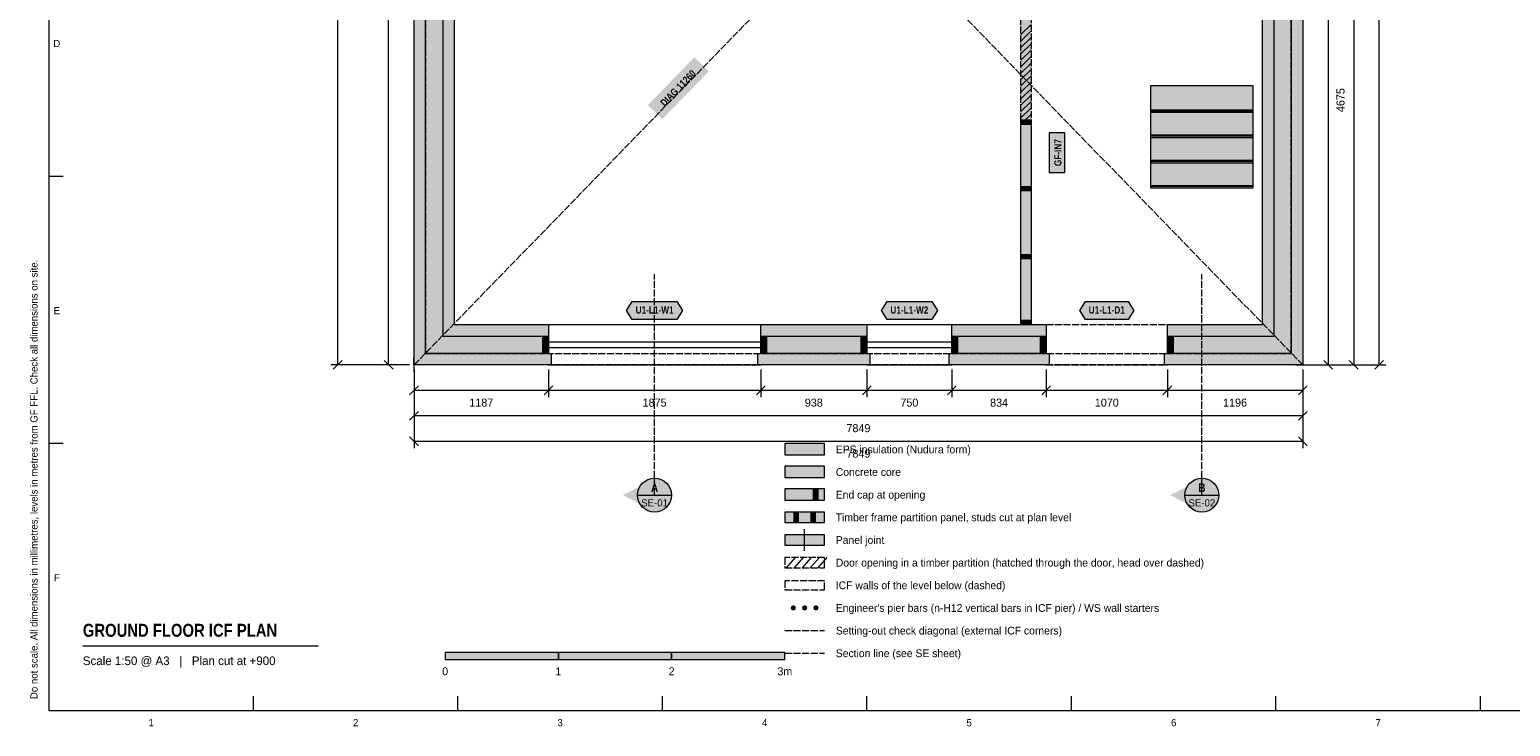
# Model space of a CAD drawing. Header units: millimetres. Extents: x 17 to 413, y 4 to 292.
# Tile 1 of 4: x 17 to 278, y 4 to 127. Entities that reach past the tile are written whole.
import ezdxf
from ezdxf.enums import TextEntityAlignment as Align

# ---------------------------------------------------------------- set-up
doc = ezdxf.new("R2010")
doc.units = ezdxf.units.MM
doc.linetypes.add('DASHED', pattern=[1.524, 1.27, -0.254])
for name, color, linetype in [('FILL-C_9E1A1A', 7, 'Continuous'), ('FILL-C_B2B2B5', 7, 'Continuous'), ('FILL-EPS', 7, 'Continuous'), ('FILL-INK', 7, 'Continuous'), ('FILL-RED', 7, 'Continuous'), ('FILL-TEAL_DK', 7, 'Continuous'), ('FILL-TIMBER', 7, 'Continuous'), ('FILL-WHITE', 7, 'Continuous'), ('LINE-C_85297A', 7, 'Continuous'), ('LINE-C_85297A-DASH', 7, 'DASHED'), ('LINE-INK', 7, 'Continuous'), ('LINE-INK-DASH', 7, 'DASHED'), ('LINE-RED', 7, 'Continuous'), ('LINE-RED-DASH', 7, 'DASHED'), ('LINE-STEEL_GREY', 7, 'Continuous'), ('LINE-STEEL_GREY-DASH', 7, 'DASHED'), ('LINE-TEAL_DK', 7, 'Continuous'), ('LINE-TIMBER_DK', 7, 'Continuous'), ('TEXT-C_85297A', 7, 'Continuous'), ('TEXT-INK', 7, 'Continuous'), ('TEXT-RED', 7, 'Continuous'), ('TEXT-STEEL_GREY', 7, 'Continuous'), ('TEXT-TEAL_DK', 7, 'Continuous')]:
    doc.layers.add(name, color=color, linetype=linetype)
doc.styles.add('OpenSansCondensed-Bold', font='OpenSansCondensed-Bold.ttf')

msp = doc.modelspace()

# ---------------------------------------------------------------- hatches: boundary and pattern name
at = {"layer": 'FILL-C_9E1A1A', "true_color": 0x9e1a1a}
h = msp.add_hatch(color=24, dxfattribs=at)
h.dxf.hatch_style = 1
h.paths.add_polyline_path([(151.95, 25.1), (151.93, 25.22), (151.89, 25.32), (151.82, 25.42), (151.72, 25.49), (151.62, 25.53), (151.5, 25.55), (151.38, 25.53), (151.28, 25.49), (151.18, 25.42), (151.11, 25.32), (151.07, 25.22), (151.05, 25.1), (151.07, 24.98), (151.11, 24.88), (151.18, 24.78), (151.28, 24.71), (151.38, 24.67), (151.5, 24.65), (151.62, 24.67), (151.72, 24.71), (151.82, 24.78), (151.89, 24.88), (151.93, 24.98)])
h = msp.add_hatch(color=24, dxfattribs=at)
h.dxf.hatch_style = 1
h.paths.add_polyline_path([(153.95, 25.1), (153.93, 25.22), (153.89, 25.32), (153.82, 25.42), (153.72, 25.49), (153.62, 25.53), (153.5, 25.55), (153.38, 25.53), (153.28, 25.49), (153.18, 25.42), (153.11, 25.32), (153.07, 25.22), (153.05, 25.1), (153.07, 24.98), (153.11, 24.88), (153.18, 24.78), (153.28, 24.71), (153.38, 24.67), (153.5, 24.65), (153.62, 24.67), (153.72, 24.71), (153.82, 24.78), (153.89, 24.88), (153.93, 24.98)])
h = msp.add_hatch(color=24, dxfattribs=at)
h.dxf.hatch_style = 1
h.paths.add_polyline_path([(155.95, 25.1), (155.93, 25.22), (155.89, 25.32), (155.82, 25.42), (155.72, 25.49), (155.62, 25.53), (155.5, 25.55), (155.38, 25.53), (155.28, 25.49), (155.18, 25.42), (155.11, 25.32), (155.07, 25.22), (155.05, 25.1), (155.07, 24.98), (155.11, 24.88), (155.18, 24.78), (155.28, 24.71), (155.38, 24.67), (155.5, 24.65), (155.62, 24.67), (155.72, 24.71), (155.82, 24.78), (155.89, 24.88), (155.93, 24.98)])
at = {"layer": 'FILL-C_B2B2B5', "true_color": 0xb2b2b5}
h = msp.add_hatch(color=253, dxfattribs=at)
h.dxf.hatch_style = 1
h.paths.add_polyline_path([(173.66, 224.41), (89.59, 224.41), (89.59, 73.09), (108.25, 73.09), (108.25, 70.04), (86.54, 70.04), (86.54, 227.46), (173.66, 227.46)])
h = msp.add_hatch(color=253, dxfattribs=at)
h.dxf.hatch_style = 1
h.paths.add_polyline_path([(195.07, 227.46), (239.46, 227.46), (239.46, 70.04), (217.58, 70.04), (217.58, 73.09), (236.41, 73.09), (236.41, 224.41), (195.07, 224.41)])
h = msp.add_hatch(color=253, dxfattribs=at)
h.dxf.hatch_style = 1
h.paths.add_polyline_path([(145.76, 73.09), (164.5, 73.09), (164.5, 70.04), (145.76, 70.04)])
h = msp.add_hatch(color=253, dxfattribs=at)
h.dxf.hatch_style = 1
h.paths.add_polyline_path([(196.17, 70.04), (179.51, 70.04), (179.51, 73.09), (196.17, 73.09)])
h = msp.add_hatch(color=253, dxfattribs=at)
h.dxf.hatch_style = 1
h.paths.add_polyline_path([(150, 48.1), (157, 48.1), (157, 50.1), (150, 50.1)])
at = {"layer": 'FILL-EPS', "true_color": 0xccffff}
h = msp.add_hatch(color=7, dxfattribs=at)
h.dxf.hatch_style = 1
h.paths.add_polyline_path([(84.51, 229.49), (174.16, 229.49), (174.16, 227.48), (173.66, 227.48), (173.66, 227.46), (86.54, 227.46), (86.54, 70.04), (108.25, 70.04), (108.25, 70.02), (108.75, 70.02), (108.75, 68.01), (84.51, 68.01)])
h = msp.add_hatch(color=7, dxfattribs=at)
h.dxf.hatch_style = 1
h.paths.add_polyline_path([(195.07, 227.48), (194.57, 227.48), (194.57, 229.49), (241.49, 229.49), (241.49, 68.01), (217.08, 68.01), (217.08, 70.02), (217.58, 70.02), (217.58, 70.04), (239.46, 70.04), (239.46, 227.46), (195.07, 227.46)])
h = msp.add_hatch(color=7, dxfattribs=at)
h.dxf.hatch_style = 1
h.paths.add_polyline_path([(173.66, 222.38), (91.62, 222.38), (91.62, 75.12), (108.25, 75.12), (108.25, 73.09), (89.59, 73.09), (89.59, 224.41), (173.66, 224.41)])
h = msp.add_hatch(color=7, dxfattribs=at)
h.dxf.hatch_style = 1
h.paths.add_polyline_path([(234.38, 222.38), (195.07, 222.38), (195.07, 224.41), (236.41, 224.41), (236.41, 73.09), (217.58, 73.09), (217.58, 75.12), (234.38, 75.12)])
h = msp.add_hatch(color=7, dxfattribs=at)
h.dxf.hatch_style = 1
h.paths.add_polyline_path([(145.76, 75.12), (164.5, 75.12), (164.5, 73.09), (145.76, 73.09)])
h = msp.add_hatch(color=7, dxfattribs=at)
h.dxf.hatch_style = 1
h.paths.add_polyline_path([(196.17, 73.09), (179.51, 73.09), (179.51, 75.12), (196.17, 75.12)])
h = msp.add_hatch(color=7, dxfattribs=at)
h.dxf.hatch_style = 1
h.paths.add_polyline_path([(165, 70.02), (165, 68.01), (145.26, 68.01), (145.26, 70.02), (145.76, 70.02), (145.76, 70.04), (164.5, 70.04), (164.5, 70.02)])
h = msp.add_hatch(color=7, dxfattribs=at)
h.dxf.hatch_style = 1
h.paths.add_polyline_path([(196.17, 70.02), (196.67, 70.02), (196.67, 68.01), (179.01, 68.01), (179.01, 70.02), (179.51, 70.02), (179.51, 70.04), (196.17, 70.04)])
h = msp.add_hatch(color=7, dxfattribs=at)
h.dxf.hatch_style = 1
h.paths.add_polyline_path([(150, 52.1), (157, 52.1), (157, 54.1), (150, 54.1)])
h = msp.add_hatch(color=7, dxfattribs=at)
h.dxf.hatch_style = 1
h.paths.add_polyline_path([(150, 44.1), (157, 44.1), (157, 46.1), (150, 46.1)])
at = {"layer": 'FILL-INK', "true_color": 0x14141a}
h = msp.add_hatch(color=250, dxfattribs=at)
h.dxf.hatch_style = 1
h.paths.add_polyline_path([(90, 16), (110, 16), (110, 17.2), (90, 17.2)])
h = msp.add_hatch(color=250, dxfattribs=at)
h.dxf.hatch_style = 1
h.paths.add_polyline_path([(130, 16), (150, 16), (150, 17.2), (130, 17.2)])
at = {"layer": 'FILL-RED', "true_color": 0xb81a1f}
h = msp.add_hatch(color=242, dxfattribs=at)
h.dxf.hatch_style = 1
h.paths.add_polyline_path([(121.39, 45.01), (126.99, 42.16), (126.99, 47.86)])
h = msp.add_hatch(color=242, dxfattribs=at)
h.dxf.hatch_style = 1
h.paths.add_polyline_path([(218.07, 45.01), (223.67, 42.16), (223.67, 47.86)])
at = {"layer": 'FILL-TEAL_DK', "true_color": 0x006b5c}
h = msp.add_hatch(color=126, dxfattribs=at)
h.dxf.hatch_style = 1
h.paths.add_polyline_path([(107.25, 70.05), (107.25, 73.09), (108.25, 73.09), (108.25, 70.05), (107.25, 70.05)])
h = msp.add_hatch(color=126, dxfattribs=at)
h.dxf.hatch_style = 1
h.paths.add_polyline_path([(145.75, 73.09), (146.75, 73.09), (146.75, 70.05), (145.75, 70.05)])
h = msp.add_hatch(color=126, dxfattribs=at)
h.dxf.hatch_style = 1
h.paths.add_polyline_path([(163.5, 73.09), (164.5, 73.09), (164.5, 70.05), (163.5, 70.05)])
h = msp.add_hatch(color=126, dxfattribs=at)
h.dxf.hatch_style = 1
h.paths.add_polyline_path([(179.5, 73.09), (180.5, 73.09), (180.5, 70.05), (179.5, 70.05)])
h = msp.add_hatch(color=126, dxfattribs=at)
h.dxf.hatch_style = 1
h.paths.add_polyline_path([(195.17, 73.09), (196.17, 73.09), (196.17, 70.05), (195.17, 70.05)])
h = msp.add_hatch(color=126, dxfattribs=at)
h.dxf.hatch_style = 1
h.paths.add_polyline_path([(217.57, 73.09), (218.57, 73.09), (218.57, 70.05), (217.57, 70.05)])
h = msp.add_hatch(color=126, dxfattribs=at)
h.dxf.hatch_style = 1
h.paths.add_polyline_path([(155, 44.1), (155.9, 44.1), (155.9, 46.1), (155, 46.1)])
at = {"layer": 'FILL-TIMBER', "true_color": 0xeddbb8}
h = msp.add_hatch(color=254, dxfattribs=at)
h.dxf.hatch_style = 1
h.paths.add_polyline_path([(193.49, 111.24), (193.49, 110.78), (193.49, 110.48), (192.79, 110.48), (191.71, 110.48), (191.71, 110.94), (191.71, 111.24), (192.41, 111.24)])
h = msp.add_hatch(color=254, dxfattribs=at)
h.dxf.hatch_style = 1
h.paths.add_polyline_path([(193.49, 99.5), (193.49, 99.04), (193.49, 98.74), (192.79, 98.74), (191.71, 98.74), (191.71, 99.21), (191.71, 99.5), (192.41, 99.5)])
h = msp.add_hatch(color=254, dxfattribs=at)
h.dxf.hatch_style = 1
h.paths.add_polyline_path([(193.49, 87.5), (193.49, 87.04), (193.49, 86.74), (192.79, 86.74), (191.71, 86.74), (191.71, 87.21), (191.71, 87.5), (192.41, 87.5)])
h = msp.add_hatch(color=254, dxfattribs=at)
h.dxf.hatch_style = 1
h.paths.add_polyline_path([(193.49, 75.89), (193.49, 75.43), (193.49, 75.13), (192.79, 75.13), (191.71, 75.13), (191.71, 75.59), (191.71, 75.89), (192.41, 75.89)])
h = msp.add_hatch(color=254, dxfattribs=at)
h.dxf.hatch_style = 1
h.paths.add_polyline_path([(151.6, 40.2), (152.4, 40.2), (152.4, 42), (151.6, 42)])
h = msp.add_hatch(color=254, dxfattribs=at)
h.dxf.hatch_style = 1
h.paths.add_polyline_path([(154.6, 40.2), (155.4, 40.2), (155.4, 42), (154.6, 42)])
at = {"layer": 'FILL-WHITE', "true_color": 0xffffff}
h = msp.add_hatch(color=7, dxfattribs=at)
h.dxf.hatch_style = 1
h.paths.add_polyline_path([(191.71, 111.24), (191.71, 129.6), (193.49, 129.6), (193.49, 111.24)])
h = msp.add_hatch(color=7, dxfattribs=at)
h.dxf.hatch_style = 1
h.paths.add_polyline_path([(128.35, 111.39), (136.58, 119.85), (134.02, 122.33), (125.8, 113.87)])
h = msp.add_hatch(color=7, dxfattribs=at)
h.dxf.hatch_style = 1
h.paths.add_polyline_path([(214.63, 117.35), (232.69, 117.35), (232.69, 112.57), (214.63, 112.57)])
h = msp.add_hatch(color=7, dxfattribs=at)
h.dxf.hatch_style = 1
h.paths.add_polyline_path([(214.63, 113.07), (232.69, 113.07), (232.69, 112.89), (214.63, 112.89)])
h = msp.add_hatch(color=7, dxfattribs=at)
h.dxf.hatch_style = 1
h.paths.add_polyline_path([(214.63, 112.89), (232.69, 112.89), (232.69, 108.11), (214.63, 108.11)])
at = {"layer": 'FILL-WHITE', "true_color": 0xfaf5e8}
h = msp.add_hatch(color=7, dxfattribs=at)
h.dxf.hatch_style = 1
h.paths.add_polyline_path([(193.49, 75.13), (192.79, 75.13), (191.71, 75.13), (191.71, 75.59), (191.71, 75.89), (191.71, 86.74), (191.71, 87.21), (191.71, 87.5), (191.71, 98.74), (191.71, 99.21), (191.71, 99.5), (191.71, 110.48), (191.71, 110.94), (191.71, 111.24), (192.41, 111.24), (193.49, 111.24), (193.49, 110.78), (193.49, 110.48), (193.49, 99.5), (193.49, 99.04), (193.49, 98.74), (193.49, 87.5), (193.49, 87.04), (193.49, 86.74), (193.49, 75.89), (193.49, 75.43)])
at = {"layer": 'FILL-WHITE', "true_color": 0xffffff}
h = msp.add_hatch(color=7, dxfattribs=at)
h.dxf.hatch_style = 1
h.paths.add_polyline_path([(199.47, 102), (199.47, 108.98), (196.71, 108.98), (196.71, 102)])
h = msp.add_hatch(color=7, dxfattribs=at)
h.dxf.hatch_style = 1
h.paths.add_polyline_path([(214.63, 108.61), (232.69, 108.61), (232.69, 108.43), (214.63, 108.43)])
h = msp.add_hatch(color=7, dxfattribs=at)
h.dxf.hatch_style = 1
h.paths.add_polyline_path([(214.63, 108.43), (232.69, 108.43), (232.69, 103.65), (214.63, 103.65)])
h = msp.add_hatch(color=7, dxfattribs=at)
h.dxf.hatch_style = 1
h.paths.add_polyline_path([(214.63, 104.15), (232.69, 104.15), (232.69, 103.97), (214.63, 103.97)])
h = msp.add_hatch(color=7, dxfattribs=at)
h.dxf.hatch_style = 1
h.paths.add_polyline_path([(214.63, 103.97), (232.69, 103.97), (232.69, 99.19), (214.63, 99.19)])
h = msp.add_hatch(color=7, dxfattribs=at)
h.dxf.hatch_style = 1
h.paths.add_polyline_path([(214.63, 99.69), (232.69, 99.69), (232.69, 99.51), (214.63, 99.51)])
h = msp.add_hatch(color=7, dxfattribs=at)
h.dxf.hatch_style = 1
h.paths.add_polyline_path([(122.06, 77.62), (123.06, 79.22), (130.94, 79.22), (131.94, 77.62), (130.94, 76.02), (123.06, 76.02)])
h = msp.add_hatch(color=7, dxfattribs=at)
h.dxf.hatch_style = 1
h.paths.add_polyline_path([(167.06, 77.62), (168.06, 79.22), (175.94, 79.22), (176.94, 77.62), (175.94, 76.02), (168.06, 76.02)])
h = msp.add_hatch(color=7, dxfattribs=at)
h.dxf.hatch_style = 1
h.paths.add_polyline_path([(202.11, 77.62), (203.11, 79.22), (210.63, 79.22), (211.63, 77.62), (210.63, 76.02), (203.11, 76.02)])
h = msp.add_hatch(color=7, dxfattribs=at)
h.dxf.hatch_style = 1
h.paths.add_polyline_path([(129.99, 45.01), (129.89, 45.79), (129.59, 46.51), (129.11, 47.13), (128.49, 47.61), (127.77, 47.91), (126.99, 48.01), (126.21, 47.91), (125.49, 47.61), (124.87, 47.13), (124.39, 46.51), (124.09, 45.79), (123.99, 45.01), (124.09, 44.23), (124.39, 43.51), (124.87, 42.89), (125.49, 42.41), (126.21, 42.11), (126.99, 42.01), (127.77, 42.11), (128.49, 42.41), (129.11, 42.89), (129.59, 43.51), (129.89, 44.23)])
h = msp.add_hatch(color=7, dxfattribs=at)
h.dxf.hatch_style = 1
h.paths.add_polyline_path([(226.67, 45.01), (226.57, 45.79), (226.27, 46.51), (225.79, 47.13), (225.17, 47.61), (224.45, 47.91), (223.67, 48.01), (222.89, 47.91), (222.17, 47.61), (221.55, 47.13), (221.07, 46.51), (220.77, 45.79), (220.67, 45.01), (220.77, 44.23), (221.07, 43.51), (221.55, 42.89), (222.17, 42.41), (222.89, 42.11), (223.67, 42.01), (224.45, 42.11), (225.17, 42.41), (225.79, 42.89), (226.27, 43.51), (226.57, 44.23)])
at = {"layer": 'FILL-WHITE', "true_color": 0xfaf5e8}
h = msp.add_hatch(color=7, dxfattribs=at)
h.dxf.hatch_style = 1
h.paths.add_polyline_path([(150, 40.2), (157, 40.2), (157, 42), (150, 42)])
h = msp.add_hatch(color=7, dxfattribs=at)
h.dxf.hatch_style = 1
h.paths.add_polyline_path([(150, 36.2), (157, 36.2), (157, 38), (150, 38)])
at = {"layer": 'FILL-WHITE', "true_color": 0xffffff}
h = msp.add_hatch(color=7, dxfattribs=at)
h.dxf.hatch_style = 1
h.paths.add_polyline_path([(110, 16), (130, 16), (130, 17.2), (110, 17.2)])

# ---------------------------------------------------------------- linework, layer by layer
at = {"layer": 'LINE-C_85297A', "lineweight": 5}
for p, q in [((84.53, 66.81), (84.49, 69.21)), ((240.29, 68.03), (242.69, 67.99))]:
    msp.add_line(p, q, dxfattribs=at)
at = {"layer": 'LINE-C_85297A-DASH', "lineweight": 5}
for p, q in [((84.51, 68.01), (241.49, 229.49)), ((84.51, 229.49), (241.49, 68.01)), ((150, 21.1), (157, 21.1))]:
    msp.add_line(p, q, dxfattribs=at)
at = {"layer": 'LINE-INK', "lineweight": 5}
for p, q in [((71.01, 229.49), (71.01, 68.01)), ((80.01, 68.01), (80.01, 229.49)), ((245.99, 229.49), (245.99, 68.01)), ((250.49, 229.49), (250.49, 68.01)), ((254.99, 68.01), (254.99, 229.49)), ((20, 101.33), (22.5, 101.33)), ((108.25, 75.12), (145.75, 75.12)), ((164.5, 75.12), (179.5, 75.12)), ((108.25, 72.07), (145.75, 72.07)), ((108.25, 71.07), (145.75, 71.07)), ((164.5, 72.07), (179.5, 72.07)), ((164.5, 71.07), (179.5, 71.07)), ((83.71, 68.01), (69.81, 68.01)), ((71.79, 68.79), (70.23, 67.23)), ((83.71, 68.01), (78.81, 68.01)), ((80.79, 67.23), (79.23, 68.79)), ((108.25, 68.01), (145.75, 68.01)), ((164.5, 68.01), (179.5, 68.01)), ((242.29, 68.01), (247.19, 68.01)), ((242.29, 68.01), (251.69, 68.01)), ((242.29, 68.01), (256.19, 68.01)), ((245.21, 68.79), (246.77, 67.23)), ((249.71, 68.79), (251.27, 67.23)), ((254.21, 67.23), (255.77, 68.79)), ((84.51, 67.21), (84.51, 62.31)), ((84.51, 67.21), (84.51, 57.81)), ((84.51, 67.21), (84.51, 53.31)), ((108.25, 67.21), (108.25, 62.31)), ((145.75, 67.21), (145.75, 62.31)), ((164.5, 67.21), (164.5, 62.31)), ((179.5, 67.21), (179.5, 62.31)), ((196.17, 67.21), (196.17, 62.31)), ((217.57, 67.21), (217.57, 62.31)), ((241.49, 67.21), (241.49, 62.31)), ((241.49, 67.21), (241.49, 57.81)), ((241.49, 67.21), (241.49, 53.31)), ((85.29, 64.29), (83.73, 62.73)), ((241.49, 63.51), (84.51, 63.51)), ((109.03, 64.29), (107.47, 62.73)), ((146.53, 64.29), (144.97, 62.73)), ((165.28, 64.29), (163.72, 62.73)), ((180.28, 64.29), (178.72, 62.73)), ((196.95, 64.29), (195.39, 62.73)), ((218.35, 64.29), (216.79, 62.73)), ((242.27, 64.29), (240.71, 62.73)), ((85.29, 59.79), (83.73, 58.23)), ((241.49, 59.01), (84.51, 59.01)), ((242.27, 59.79), (240.71, 58.23)), ((83.73, 55.29), (85.29, 53.73)), ((240.71, 55.29), (242.27, 53.73)), ((20, 54.17), (22.5, 54.17)), ((84.51, 54.51), (241.49, 54.51)), ((153.5, 35.2), (153.5, 39)), ((26, 18.4), (67.63, 18.4)), ((56.12, 7), (56.12, 9.5)), ((92.25, 7), (92.25, 9.5)), ((128.38, 7), (128.38, 9.5)), ((164.5, 7), (164.5, 9.5)), ((200.62, 7), (200.62, 9.5)), ((236.75, 7), (236.75, 9.5)), ((272.88, 7), (272.88, 9.5))]:
    msp.add_line(p, q, dxfattribs=at)
for points in [[(20, 7), (413, 7), (413, 290), (20, 290)], [(84.51, 68.01), (84.51, 229.49), (174.16, 229.49), (174.16, 227.48), (173.66, 227.48), (173.66, 222.38), (91.62, 222.38), (91.62, 75.12), (108.25, 75.12), (108.25, 70.02), (108.75, 70.02), (108.75, 68.01)], [(234.38, 75.12), (234.38, 222.38), (195.07, 222.38), (195.07, 227.48), (194.57, 227.48), (194.57, 229.49), (241.49, 229.49), (241.49, 68.01), (217.08, 68.01), (217.08, 70.02), (217.58, 70.02), (217.58, 75.12)], [(214.63, 117.35), (214.63, 117.35), (214.63, 117.35), (232.69, 117.35), (232.69, 112.57), (232.69, 112.57), (232.69, 112.57), (214.63, 112.57)], [(214.63, 113.07), (214.63, 113.07), (214.63, 113.07), (232.69, 113.07), (232.69, 112.89), (232.69, 112.89), (232.69, 112.89), (232.69, 112.89), (214.63, 112.89), (214.63, 113.07)], [(214.63, 112.89), (214.63, 112.89), (214.63, 112.89), (232.69, 112.89), (232.69, 108.11), (214.63, 108.11)], [(193.49, 75.13), (192.79, 75.13), (191.71, 75.13), (191.71, 75.13), (191.71, 75.59), (191.71, 75.89), (191.71, 86.74), (191.71, 87.21), (191.71, 87.5), (191.71, 98.74), (191.71, 99.21), (191.71, 99.5), (191.71, 110.48), (191.71, 110.94), (191.71, 111.24), (191.71, 111.24), (192.41, 111.24), (193.49, 111.24), (193.49, 111.24), (193.49, 110.78), (193.49, 110.48), (193.49, 99.5), (193.49, 99.04), (193.49, 98.74), (193.49, 87.5), (193.49, 87.04), (193.49, 86.74), (193.49, 75.89), (193.49, 75.43), (193.49, 75.13)], [(199.47, 102), (199.47, 108.98), (196.71, 108.98), (196.71, 102)], [(214.63, 108.61), (232.69, 108.61), (232.69, 108.43), (214.63, 108.43)], [(214.63, 108.43), (232.69, 108.43), (232.69, 103.65), (214.63, 103.65)], [(214.63, 104.15), (232.69, 104.15), (232.69, 103.97), (214.63, 103.97)], [(214.63, 103.97), (232.69, 103.97), (232.69, 99.19), (214.63, 99.19)], [(214.63, 99.69), (232.69, 99.69), (232.69, 99.51), (214.63, 99.51)], [(164.5, 70.02), (165, 70.02), (165, 68.01), (145.26, 68.01), (145.26, 70.02), (145.76, 70.02), (145.76, 75.12), (164.5, 75.12)], [(196.17, 75.12), (196.17, 70.02), (196.67, 70.02), (196.67, 68.01), (179.01, 68.01), (179.01, 70.02), (179.51, 70.02), (179.51, 75.12)], [(150, 52.1), (157, 52.1), (157, 54.1), (150, 54.1)], [(150, 44.1), (157, 44.1), (157, 46.1), (150, 46.1)], [(150, 40.2), (157, 40.2), (157, 42), (150, 42)], [(150, 36.2), (157, 36.2), (157, 38), (150, 38)], [(90, 16), (110, 16), (110, 17.2), (90, 17.2)], [(110, 16), (130, 16), (130, 17.2), (110, 17.2)], [(130, 16), (150, 16), (150, 17.2), (130, 17.2)]]:
    msp.add_lwpolyline(points, close=True, dxfattribs=at)
at = {"layer": 'LINE-INK-DASH', "lineweight": 5}
for p, q in [((196.17, 75.12), (217.57, 75.12)), ((196.17, 68.01), (217.57, 68.01))]:
    msp.add_line(p, q, dxfattribs=at)
for points in [[(191.71, 111.24), (191.71, 129.6), (193.49, 129.6), (193.49, 111.24)], [(150, 32.2), (157, 32.2), (157, 34), (150, 34)]]:
    msp.add_lwpolyline(points, close=True, dxfattribs=at)
at = {"layer": 'LINE-RED', "lineweight": 5}
for p, q in [((123.99, 45.01), (129.99, 45.01)), ((220.67, 45.01), (226.67, 45.01))]:
    msp.add_line(p, q, dxfattribs=at)
for centre in [(126.99, 45.01), (223.67, 45.01)]:
    msp.add_circle(centre, 3, dxfattribs=at)
at = {"layer": 'LINE-RED-DASH', "lineweight": 5}
for p, q in [((126.99, 45.01), (126.99, 84.01)), ((223.67, 45.01), (223.67, 84.01)), ((150, 17.1), (157, 17.1))]:
    msp.add_line(p, q, dxfattribs=at)
at = {"layer": 'LINE-STEEL_GREY', "lineweight": 5}
for points in [[(173.66, 224.41), (89.59, 224.41), (89.59, 73.09), (108.25, 73.09), (108.25, 70.04), (86.54, 70.04), (86.54, 227.46), (173.66, 227.46)], [(195.07, 227.46), (239.46, 227.46), (239.46, 70.04), (217.58, 70.04), (217.58, 73.09), (236.41, 73.09), (236.41, 224.41), (195.07, 224.41)], [(145.76, 73.09), (164.5, 73.09), (164.5, 70.04), (145.76, 70.04)], [(196.17, 70.04), (179.51, 70.04), (179.51, 73.09), (196.17, 73.09)], [(150, 48.1), (157, 48.1), (157, 50.1), (150, 50.1)]]:
    msp.add_lwpolyline(points, close=True, dxfattribs=at)
at = {"layer": 'LINE-STEEL_GREY-DASH', "lineweight": 5}
for points in [[(84.51, 229.49), (84.47, 229.53), (84.51, 229.49), (241.49, 229.49), (241.49, 68.01), (241.5, 68), (241.54, 67.96), (241.51, 67.99), (241.5, 68), (241.5, 68), (241.49, 68.01), (241.49, 68.01), (84.51, 68.01)], [(239.46, 70.04), (239.46, 227.46), (86.54, 227.46), (86.54, 70.04)], [(150, 28.3), (157, 28.3), (157, 29.9), (150, 29.9)]]:
    msp.add_lwpolyline(points, close=True, dxfattribs=at)
at = {"layer": 'LINE-TEAL_DK', "lineweight": 5}
for points in [[(122.06, 77.62), (123.06, 79.22), (130.94, 79.22), (131.94, 77.62), (130.94, 76.02), (123.06, 76.02)], [(167.06, 77.62), (168.06, 79.22), (175.94, 79.22), (176.94, 77.62), (175.94, 76.02), (168.06, 76.02)], [(202.11, 77.62), (203.11, 79.22), (210.63, 79.22), (211.63, 77.62), (210.63, 76.02), (203.11, 76.02)], [(107.25, 70.05), (107.25, 70.05), (107.25, 73.09), (107.25, 73.09), (107.25, 73.09), (107.25, 73.09), (108.25, 73.09), (108.25, 73.09), (108.25, 73.09), (108.25, 73.09), (108.25, 70.05), (108.25, 70.05), (108.25, 70.05), (108.25, 70.05), (107.25, 70.05), (107.25, 70.05)], [(145.75, 73.09), (146.75, 73.09), (146.75, 70.05), (145.75, 70.05)], [(163.5, 73.09), (164.5, 73.09), (164.5, 70.05), (163.5, 70.05)], [(179.5, 73.09), (180.5, 73.09), (180.5, 70.05), (179.5, 70.05)], [(195.17, 73.09), (196.17, 73.09), (196.17, 70.05), (195.17, 70.05)], [(217.57, 73.09), (218.57, 73.09), (218.57, 70.05), (217.57, 70.05)], [(155, 44.1), (155.9, 44.1), (155.9, 46.1), (155, 46.1)]]:
    msp.add_lwpolyline(points, close=True, dxfattribs=at)
at = {"layer": 'LINE-TIMBER_DK', "lineweight": 5}
for p, q in [((191.71, 126.32), (193.49, 128.1)), ((191.71, 125.19), (193.49, 126.97)), ((191.71, 124.06), (193.49, 125.84)), ((191.71, 122.92), (193.49, 124.7)), ((191.71, 121.79), (193.49, 123.57)), ((191.71, 120.66), (193.49, 122.44)), ((191.71, 119.53), (193.49, 121.31)), ((191.71, 118.4), (193.49, 120.18)), ((191.71, 117.27), (193.49, 119.05)), ((191.71, 116.14), (193.49, 117.92)), ((191.71, 115), (193.49, 116.78)), ((191.71, 113.87), (193.49, 115.65)), ((191.71, 112.74), (193.49, 114.52)), ((191.71, 111.61), (193.49, 113.39)), ((192.47, 111.24), (193.49, 112.26)), ((150.3, 32.2), (151.9, 34)), ((151.7, 32.2), (153.3, 34)), ((153.1, 32.2), (154.7, 34)), ((154.5, 32.2), (156.1, 34)), ((155.9, 32.2), (157.5, 34))]:
    msp.add_line(p, q, dxfattribs=at)
for points in [[(193.49, 111.24), (193.49, 110.78), (193.49, 110.48), (192.79, 110.48), (191.71, 110.48), (191.71, 110.94), (191.71, 111.24), (192.41, 111.24)], [(193.49, 99.5), (193.49, 99.04), (193.49, 98.74), (192.79, 98.74), (191.71, 98.74), (191.71, 99.21), (191.71, 99.5), (192.41, 99.5)], [(193.49, 87.5), (193.49, 87.04), (193.49, 86.74), (192.79, 86.74), (191.71, 86.74), (191.71, 87.21), (191.71, 87.5), (192.41, 87.5)], [(193.49, 75.89), (193.49, 75.43), (193.49, 75.13), (192.79, 75.13), (191.71, 75.13), (191.71, 75.59), (191.71, 75.89), (192.41, 75.89)], [(151.6, 40.2), (152.4, 40.2), (152.4, 42), (151.6, 42)], [(154.6, 40.2), (155.4, 40.2), (155.4, 42), (154.6, 42)]]:
    msp.add_lwpolyline(points, close=True, dxfattribs=at)

# ---------------------------------------------------------------- texts
at = {"layer": 'TEXT-C_85297A', "style": 'OpenSansCondensed-Bold'}
msp.add_text('DIAG 11260', height=1.27, rotation=45.8096, dxfattribs=at).set_placement((131.6, 116.45), align=Align.CENTER)
at = {"layer": 'TEXT-INK'}
msp.add_text('4675', height=1.422, rotation=90, dxfattribs=at).set_placement((248.87, 114.76), align=Align.CENTER)
at = {"layer": 'TEXT-INK', "style": 'OpenSansCondensed-Bold'}
msp.add_text('GF-IN7', height=1.27, rotation=90, dxfattribs=at).set_placement((198.87, 105.49), align=Align.CENTER)
at = {"layer": 'TEXT-INK'}
for s, height, p in [('1187', 1.422, (96.38, 60.63)), ('1875', 1.422, (127, 60.63)), ('938', 1.422, (155.12, 60.63)), ('750', 1.422, (172, 60.63)), ('834', 1.422, (187.84, 60.63)), ('1070', 1.422, (206.87, 60.63)), ('1196', 1.422, (229.53, 60.63)), ('7849', 1.422, (163, 56.13)), ('7849', 1.422, (163, 51.63)), ('0', 1.4, (90, 13.2)), ('1', 1.4, (110, 13.2)), ('2', 1.4, (130, 13.2)), ('3m', 1.397, (150, 13.2))]:
    msp.add_text(s, height=height, dxfattribs=at).set_placement(p, align=Align.CENTER)
for s, p in [('EPS insulation (Nudura form)', (159, 52.4)), ('Concrete core', (159, 48.4)), ('End cap at opening', (159, 44.4)), ('Timber frame partition panel, studs cut at plan level', (159, 40.4)), ('Panel joint', (159, 36.4)), ('Door opening in a timber partition (hatched through the door, head over dashed)', (159, 32.4)), ('ICF walls of the level below (dashed)', (159, 28.4)), ("Engineer's pier bars (n-H12 vertical bars in ICF pier) / WS wall starters", (159, 24.4)), ('Setting-out check diagonal (external ICF corners)', (159, 20.4)), ('Section line (see SE sheet)', (159, 16.4))]:
    msp.add_text(s, height=1.3716, dxfattribs=at).set_placement(p)
at = {"layer": 'TEXT-INK', "style": 'OpenSansCondensed-Bold'}
msp.add_text('GROUND FLOOR ICF PLAN', height=2.286, dxfattribs=at).set_placement((26, 20))
at = {"layer": 'TEXT-RED', "style": 'OpenSansCondensed-Bold'}
for s, p in [('A', (126.99, 45.56)), ('B', (223.67, 45.56))]:
    msp.add_text(s, height=1.52, dxfattribs=at).set_placement(p, align=Align.CENTER)
at = {"layer": 'TEXT-RED'}
for s, p in [('SE-01', (126.99, 43.01)), ('SE-02', (223.67, 43.01))]:
    msp.add_text(s, height=1.27, dxfattribs=at).set_placement(p, align=Align.CENTER)
at = {"layer": 'TEXT-STEEL_GREY'}
for s, p in [('D', (21.4, 124.12)), ('E', (21.4, 76.95)), ('F', (21.4, 29.78)), ('1', (38.06, 4.2)), ('2', (74.19, 4.2)), ('3', (110.31, 4.2)), ('4', (146.44, 4.2)), ('5', (182.56, 4.2)), ('6', (218.69, 4.2)), ('7', (254.81, 4.2))]:
    msp.add_text(s, height=1.27, dxfattribs=at).set_placement(p, align=Align.CENTER)
msp.add_text('Do not scale. All dimensions in millimetres, levels in metres from GF FFL. Check all dimensions on site.', height=1.27, rotation=90, dxfattribs=at).set_placement((18, 9))
msp.add_text('Scale 1:50 @ A3   |   Plan cut at +900', height=1.524, dxfattribs=at).set_placement((26, 15))
at = {"layer": 'TEXT-TEAL_DK', "style": 'OpenSansCondensed-Bold'}
for s, p in [('U1-L1-W1', (127, 77.07)), ('U1-L1-W2', (172, 77.07)), ('U1-L1-D1', (206.87, 77.07))]:
    msp.add_text(s, height=1.27, dxfattribs=at).set_placement(p, align=Align.CENTER)

doc.saveas('drawing.dxf')
